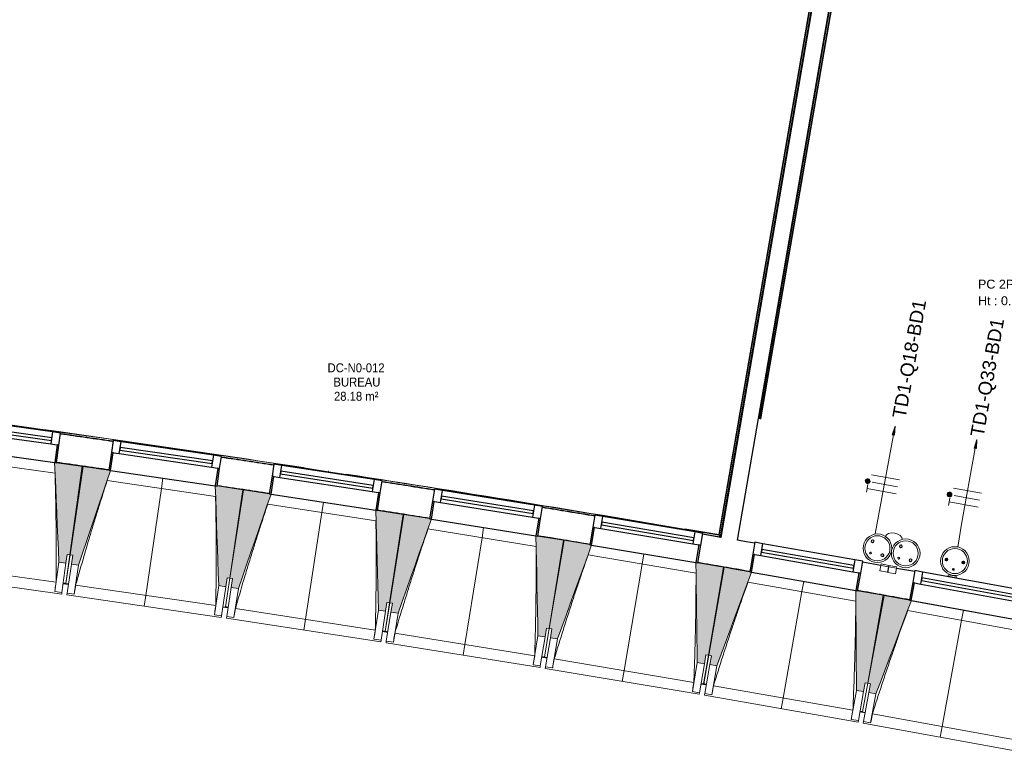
# Model space of a CAD drawing. Header units: millimetres. Extents: x -2845 to 74565, y -36590 to 13748.
# Tile 33 of 90: x 49202 to 54691, y -32059 to -27978. Entities that reach past the tile are written whole.
import ezdxf

# ---------------------------------------------------------------- set-up
doc = ezdxf.new("R2010")
doc.units = ezdxf.units.MM
for name, color, linetype, lineweight in [('A-DETL-GENF', 7, 'Continuous', 18), ('A-FLOR', 7, 'Continuous', 25), ('A-FLOR-HRAL', 7, 'Continuous', 18), ('A-GENM', 7, 'Continuous', 18), ('A-GLAZ', 7, 'Continuous', 25), ('A-WALL', 7, 'Continuous', 25), ('CABLE', 7, 'Continuous', 30), ('CABLES', 7, 'Continuous', 18), ('ESPACE', 7, 'Continuous', 30), ('G-ANNO-TEXT', 7, 'Continuous', 30), ('I-WALL', 7, 'Continuous', 25), ('INSTAL ELECTRIQUE', 7, 'Continuous', 18), ('S-BEAM', 7, 'Continuous', 18)]:
    doc.layers.add(name, color=color, linetype=linetype, lineweight=lineweight)
doc.styles.add('@Arial Unicode MS_1', font='ARIALUNI.TTF', dxfattribs={"height": 50})
doc.styles.add('Arial_2', font='arial.ttf', dxfattribs={"height": 75})
doc.styles.add('Arial_4', font='arial.ttf', dxfattribs={"width": 0.9, "height": 50})

# ---------------------------------------------------------------- blocks, each defined once
blk = doc.blocks.new('20_MUR PREFA_01 - MODULE_01 B-3165811-2021_015_1111_DCE_1_50_N0 FINI_CFO_PCN')
at = {"layer": 'A-GENM'}
for p, q in [((0, 722.1), (0, 661.4)), ((0, 661.4), (0, 58.5)), ((0, 0.7), (0, 58.5))]:
    blk.add_line(p, q, dxfattribs=at)
blk = doc.blocks.new('B02_DC_STR_rvt-1-2021_015_1111_DCE_1_50_N0 FINI_CFO_PCN')
at = {"layer": 'S-BEAM', "lineweight": 5, "true_color": 0x787878}
for points in [[(-3709.7, -31010.6), (-3702.8, -30961.1), (-3687.9, -30963.2), (-3619.1, -30469.1), (-3762.7, -30449.1), (-3762.8, -30449.8), (-3772.6, -30448.4), (-3749.3, -31005.1), (-3712.6, -31010.2)], [(-3639.6, -31020.7), (-3461.3, -30492.8), (-3471.1, -30491.4), (-3471.1, -30490.7), (-3614.4, -30469.7), (-3686.8, -30963.2), (-3671.9, -30965.4), (-3679.2, -31014.9), (-3671.9, -31015.9)], [(-2818.4, -31141), (-2811.1, -31091.6), (-2796.3, -31093.7), (-2723.9, -30600.2), (-2867.3, -30579.2), (-2867.4, -30579.9), (-2877.3, -30578.4), (-2857.9, -31135.2), (-2831, -31139.2)], [(-2748.3, -31151.6), (-2566.2, -30625.1), (-2576.1, -30623.6), (-2576.1, -30622.9), (-2719.2, -30600.9), (-2795.1, -31093.8), (-2780.3, -31096.1), (-2787.9, -31145.5), (-2780.3, -31146.7)], [(-1928, -31277.9), (-1920.4, -31228.5), (-1905.6, -31230.7), (-1829.7, -30737.7), (-1972.9, -30715.7), (-1973.3, -30716.3), (-1982.9, -30714.9), (-1967.5, -31271.8), (-1949.3, -31274.6)], [(-1858, -31288.9), (-1672.2, -30763.7), (-1682, -30762.1), (-1682, -30761.4), (-1825, -30738.4), (-1904.4, -31230.8), (-1889.6, -31233.2), (-1897.5, -31282.6), (-1889.6, -31283.9)], [(-1038.6, -31421.1), (-1030.7, -31371.7), (-1015.9, -31374.1), (-936.4, -30881.7), (-1079.5, -30858.6), (-1079.6, -30859.3), (-1089.4, -30857.7), (-1078.1, -31414.7), (-1067.6, -31416.4)], [(-968.8, -31432.7), (-779.1, -30908.8), (-789, -30907.1), (-789, -30906.4), (-931.7, -30882.4), (-1014.7, -31374.2), (-999.9, -31376.7), (-1008.2, -31426), (-969.6, -31432.5)], [(-150.3, -31570.7), (-142, -31521.4), (-127.2, -31523.9), (-44.3, -31032), (-187.1, -31007.9), (-187.3, -31008.6), (-197.1, -31007), (-189.8, -31564.1), (-162.6, -31568.6)], [(-80.5, -31582.8), (112.9, -31060.3), (103, -31058.6), (103, -31057.9), (-39.5, -31032.8), (-126, -31524), (-111.3, -31526.6), (-119.9, -31575.8), (-87.9, -31581.5)], [(736.9, -31726.7), (745.6, -31677.4), (760.3, -31680), (846.8, -31188.8), (704.1, -31163.7), (704, -31164.4), (694.2, -31162.6), (697.5, -31719.8)], [(806.6, -31739.3), (1003.7, -31218.2), (993.9, -31216.4), (993.9, -31215.7), (851.5, -31189.6), (761.5, -31680.2), (776.3, -31682.9), (767.2, -31732), (793.8, -31736.9)]]:
    blk.add_hatch(color=8, dxfattribs=at).paths.add_polyline_path(points)
at = {"layer": 'A-FLOR'}
for p, q in [((-3695.6, -31126.8), (-3725.3, -31122.6)), ((-3725.3, -31122.6), (-3695.6, -31126.8)), ((-3710.3, -31123.7), (-3725.1, -31121.6)), ((-2834.8, -31252.9), (-2805.1, -31257.4)), ((-2804.9, -31256.3), (-2819.7, -31254)), ((-1945.2, -31389.6), (-1915.6, -31394.3)), ((-1930.2, -31390.9), (-1945, -31388.7)), ((-1915.6, -31394.3), (-1930.4, -31392)), ((-1027, -31537.6), (-1056.6, -31532.8)), ((-1056.6, -31532.8), (-1027, -31537.6)), ((-139.6, -31687.3), (-169.1, -31682.2)), ((-169.1, -31682.2), (-139.6, -31687.3)), ((-139.4, -31686.2), (-154.1, -31683.6)), ((717.3, -31838.1), (746.8, -31843.4)), ((732.2, -31839.7), (717.5, -31837.1))]:
    blk.add_line(p, q, dxfattribs=at)
at = {"layer": 'S-BEAM'}
for p, q in [((-4357.2, -30367), (-3772.7, -30448.4)), ((-3770.6, -30507.1), (-4375.2, -30422.9)), ((-3619.1, -30469.1), (-3762.7, -30449.1)), ((-3687.9, -30963.2), (-3619.1, -30469.1)), ((-3614.4, -30469.7), (-3686.8, -30963.2)), ((-3471, -30490.7), (-3614.4, -30469.7)), ((-3461.2, -30492.8), (-2877.3, -30578.4)), ((-2875.6, -30637.1), (-3479.7, -30548.6)), ((-2723.9, -30600.2), (-2867.4, -30579.2)), ((-2796.3, -31093.7), (-2723.9, -30600.2)), ((-2719.2, -30600.8), (-2795.1, -31093.8)), ((-2576, -30622.9), (-2719.2, -30600.8)), ((-2566.2, -30625.1), (-1982.9, -30714.9)), ((-1981.6, -30773.5), (-2585, -30680.7)), ((-1829.7, -30737.7), (-1973, -30715.7)), ((-1905.6, -31230.7), (-1829.7, -30737.7)), ((-1825, -30738.4), (-1904.4, -31230.8)), ((-1681.9, -30761.5), (-1825, -30738.4)), ((-1672.1, -30763.7), (-1089.5, -30857.7)), ((-1088.7, -30916.4), (-1691.4, -30819.2)), ((-936.4, -30881.7), (-1079.6, -30858.6)), ((-1015.9, -31374.1), (-936.4, -30881.7)), ((-931.7, -30882.4), (-1014.7, -31374.2)), ((-788.8, -30906.5), (-931.7, -30882.4)), ((-3709.7, -31010.6), (-3702.8, -30961.1)), ((-3702.8, -30961.1), (-3687.9, -30963.2)), ((-779.1, -30908.8), (-197.1, -31007)), ((-4547.1, -31007.7), (-3765.1, -31116.6)), ((-3749.3, -31005.1), (-3772, -31167.7)), ((-3749.3, -31005.1), (-3709.7, -31010.6)), ((-3709.7, -31010.6), (-3732.3, -31173.2)), ((-3710.3, -31123.6), (-3686.8, -30963.2)), ((-3687.9, -30963.2), (-3710.3, -31123.7)), ((-3703, -31177.3), (-3679.2, -31014.9)), ((-3686.8, -30963.2), (-3671.9, -30965.4)), ((-3671.9, -30965.4), (-3679.2, -31014.9)), ((-3679.2, -31014.9), (-3639.6, -31020.7)), ((-196.7, -31065.6), (-798.7, -30964.1)), ((-44.3, -31032), (-187.2, -31007.9)), ((-4595.3, -31062.2), (-3733.6, -31182.2)), ((-3663.4, -31183.1), (-3639.6, -31020.7)), ((-127.2, -31523.9), (-44.3, -31032)), ((-39.5, -31032.8), (-126, -31524)), ((103.2, -31057.9), (-39.5, -31032.8)), ((112.9, -31060.3), (694.1, -31162.6)), ((-3725.4, -31123.7), (-3710.6, -31125.8)), ((-3710.4, -31124.7), (-3710.6, -31125.8)), ((-3710.6, -31125.7), (-3695.7, -31127.9)), ((-2796.3, -31093.7), (-2819.8, -31254.1)), ((-2819.7, -31254), (-2795.1, -31093.8)), ((-2818.4, -31141), (-2811.1, -31091.6)), ((-2811.1, -31091.6), (-2796.3, -31093.7)), ((-2795.1, -31093.8), (-2780.3, -31096.1)), ((-2780.3, -31096.1), (-2787.9, -31145.5)), ((694.1, -31221.3), (92.9, -31115.5)), ((-3772, -31167.7), (-3772, -31167.5)), ((-3732.3, -31173.2), (-3772, -31167.7)), ((-3732.3, -31173.2), (-3733.6, -31182.2)), ((-3704.3, -31186.3), (-3703, -31177.3)), ((-3663.4, -31183.1), (-3703, -31177.3)), ((-3655.7, -31132.1), (-2874.5, -31246.6)), ((-2857.9, -31135.2), (-2881.7, -31297.7)), ((-2857.9, -31135.2), (-2818.4, -31141)), ((-2818.4, -31141), (-2842.2, -31303.5)), ((-2812.8, -31307.8), (-2787.9, -31145.5)), ((-2787.9, -31145.5), (-2748.3, -31151.6)), ((-2773.3, -31313.9), (-2748.3, -31151.6)), ((846.8, -31188.8), (704, -31163.7)), ((-3704.3, -31186.3), (-2843.5, -31312.5)), ((-3663.3, -31182.9), (-3663.4, -31183.1)), ((-1905.6, -31230.7), (-1930.2, -31390.9)), ((-1930.2, -31390.8), (-1904.4, -31230.8)), ((-1928, -31277.9), (-1920.4, -31228.5)), ((-1920.4, -31228.5), (-1905.6, -31230.7)), ((-1904.4, -31230.8), (-1889.6, -31233.2)), ((-1889.6, -31233.2), (-1897.5, -31282.6)), ((760.3, -31680), (846.8, -31188.8)), ((851.5, -31189.6), (761.5, -31680.2)), ((994, -31215.7), (851.5, -31189.6)), ((1003.8, -31218.2), (1584.3, -31324.7)), ((-2834.9, -31254), (-2820.1, -31256.2)), ((-2820.1, -31256.1), (-2819.9, -31255.2)), ((-2819.9, -31255.2), (-2820.1, -31256.2)), ((-2820.1, -31256.1), (-2805.2, -31258.4)), ((-2765.2, -31263), (-1984.9, -31383.1)), ((-1967.5, -31271.8), (-1992.5, -31434.1)), ((-1967.5, -31271.8), (-1928, -31277.9)), ((-1928, -31277.9), (-1953, -31440.2)), ((-1923.7, -31444.7), (-1897.5, -31282.6)), ((-1897.5, -31282.6), (-1858, -31288.9)), ((-1884.2, -31451), (-1858, -31288.9)), ((1583.8, -31383.4), (983.4, -31273.2)), ((-2881.7, -31297.7), (-2881.7, -31297.5)), ((-2842.2, -31303.5), (-2881.7, -31297.7)), ((-2842.2, -31303.5), (-2843.5, -31312.5)), ((-2814.2, -31316.8), (-2812.8, -31307.8)), ((-2814.2, -31316.8), (-1954.3, -31449.1)), ((-2773.3, -31313.9), (-2812.8, -31307.8)), ((-2773.2, -31313.7), (-2773.3, -31313.9)), ((-1945.4, -31390.7), (-1930.5, -31393)), ((-1930.4, -31392), (-1930.5, -31393)), ((-1930.5, -31392.9), (-1915.7, -31395.3)), ((-1875.7, -31400.2), (-1096.3, -31525.9)), ((-1015.9, -31374.1), (-1041.7, -31534.2)), ((-1041.6, -31534.1), (-1014.7, -31374.2)), ((-1038.6, -31421.1), (-1030.7, -31371.7)), ((-1030.7, -31371.7), (-1015.9, -31374.1)), ((-1014.7, -31374.2), (-999.9, -31376.7)), ((-999.9, -31376.7), (-1008.2, -31426)), ((-1992.5, -31434.1), (-1992.5, -31433.8)), ((-1953, -31440.2), (-1992.5, -31434.1)), ((-1953, -31440.2), (-1954.3, -31449.1)), ((-1925.1, -31453.6), (-1923.7, -31444.7)), ((-1925.1, -31453.6), (-1066.2, -31592.1)), ((-1884.2, -31451), (-1923.7, -31444.7)), ((-1884.1, -31450.8), (-1884.2, -31451)), ((-1078.1, -31414.7), (-1104.3, -31576.8)), ((-1078.1, -31414.7), (-1038.6, -31421.1)), ((-1038.6, -31421.1), (-1064.8, -31583.2)), ((-1035.5, -31587.9), (-1008.2, -31426)), ((-1008.2, -31426), (-968.8, -31432.7)), ((-996.1, -31594.6), (-968.8, -31432.7)), ((-1056.8, -31533.8), (-1042, -31536.2)), ((-1041.9, -31535.6), (-1042, -31536.2)), ((-1042, -31536.1), (-1027.2, -31538.6)), ((-987.3, -31543.8), (-208.7, -31675.1)), ((-189.8, -31564.1), (-217.1, -31726)), ((-189.8, -31564.1), (-150.3, -31570.7)), ((-127.2, -31523.9), (-154.2, -31683.7)), ((-154.1, -31683.6), (-126, -31524)), ((-150.3, -31570.7), (-142, -31521.4)), ((-142, -31521.4), (-127.2, -31523.9)), ((-126, -31524), (-111.3, -31526.6)), ((-111.3, -31526.6), (-119.9, -31575.8)), ((-1104.3, -31576.8), (-1104.3, -31576.6)), ((-1064.8, -31583.2), (-1104.3, -31576.8)), ((-1064.8, -31583.2), (-1066.2, -31592.1)), ((-1037, -31596.9), (-1035.5, -31587.9)), ((-1037, -31596.9), (-179.1, -31741.5)), ((-996.1, -31594.6), (-1035.5, -31587.9)), ((-996, -31594.3), (-996.1, -31594.6)), ((-150.3, -31570.7), (-177.6, -31732.6)), ((-148.4, -31737.6), (-119.9, -31575.8)), ((-119.9, -31575.8), (-80.5, -31582.8)), ((-109, -31744.5), (-80.5, -31582.8)), ((-217.1, -31726), (-217.1, -31725.7)), ((-177.6, -31732.6), (-217.1, -31726)), ((-169.3, -31683.3), (-154.5, -31685.8)), ((-154.5, -31685.7), (-154.4, -31684.8)), ((-154.4, -31684.8), (-154.5, -31685.8)), ((-154.5, -31685.7), (-139.7, -31688.3)), ((-99.8, -31693.7), (677.7, -31830.6)), ((697.5, -31719.8), (669, -31881.5)), ((697.5, -31719.8), (736.9, -31726.7)), ((736.9, -31726.7), (708.4, -31888.4)), ((760.3, -31680), (732.2, -31839.7)), ((732.3, -31839.6), (761.5, -31680.2)), ((736.9, -31726.7), (745.6, -31677.4)), ((745.6, -31677.4), (760.3, -31680)), ((761.5, -31680.2), (776.3, -31682.9)), ((776.3, -31682.9), (767.2, -31732)), ((-177.6, -31732.6), (-179.1, -31741.5)), ((-150, -31746.5), (-148.4, -31737.6)), ((-150, -31746.5), (706.8, -31897.3)), ((-109, -31744.5), (-148.4, -31737.6)), ((-108.9, -31744.2), (-109, -31744.5)), ((737.6, -31893.6), (767.2, -31732)), ((767.2, -31732), (806.6, -31739.3)), ((777, -31900.8), (806.6, -31739.3)), ((717.1, -31839.2), (731.9, -31841.8)), ((732, -31840.8), (731.9, -31841.8)), ((669, -31881.5), (669, -31881.2)), ((708.4, -31888.4), (669, -31881.5)), ((708.4, -31888.4), (706.8, -31897.3)), ((731.9, -31841.7), (746.6, -31844.4)), ((736, -31902.5), (737.6, -31893.6)), ((777, -31900.8), (737.6, -31893.6)), ((786.5, -31850.1), (1563.1, -31992.6)), ((736, -31902.5), (1591.7, -32059.5)), ((777, -31900.5), (777, -31900.8))]:
    blk.add_line(p, q, dxfattribs=at)
at = {"layer": 'S-BEAM', "flags": 128}
for points in [[(-3772.7, -30447.8), (-3769.7, -30517.4), (-3766.8, -30587.1), (-3763.9, -30656.8), (-3761, -30726.4), (-3758.1, -30796.1), (-3755.1, -30865.8), (-3752.2, -30935.4), (-3749.3, -31005.1)], [(-3639.6, -31020.7), (-3617.3, -30954.6), (-3595, -30888.5), (-3572.6, -30822.5), (-3550.3, -30756.4), (-3528, -30690.4), (-3505.7, -30624.3), (-3483.4, -30558.2), (-3461.1, -30492.2)], [(-2877.3, -30577.7), (-2874.9, -30647.4), (-2872.5, -30717.1), (-2870, -30786.8), (-2867.6, -30856.5), (-2865.2, -30926.2), (-2862.8, -30995.9), (-2860.4, -31065.6), (-2857.9, -31135.2)], [(-2748.3, -31151.6), (-2725.5, -31085.7), (-2702.7, -31019.8), (-2680, -30953.9), (-2657.2, -30888), (-2634.4, -30822.1), (-2611.6, -30756.2), (-2588.8, -30690.3), (-2566, -30624.4)], [(-1982.9, -30714.2), (-1981, -30783.9), (-1979, -30853.6), (-1977.1, -30923.3), (-1975.2, -30993), (-1973.3, -31062.7), (-1971.4, -31132.4), (-1969.4, -31202.1), (-1967.5, -31271.8)], [(-1858, -31288.9), (-1834.8, -31223.2), (-1811.5, -31157.5), (-1788.3, -31091.7), (-1765, -31026), (-1741.7, -30960.3), (-1718.5, -30894.5), (-1695.2, -30828.8), (-1671.9, -30763.1)], [(-1089.5, -30857), (-1088, -30926.7), (-1086.6, -30996.4), (-1085.2, -31066.2), (-1083.8, -31135.9), (-1082.4, -31205.6), (-1081, -31275.3), (-1079.5, -31345), (-1078.1, -31414.7)], [(-968.8, -31432.7), (-945, -31367.1), (-921.3, -31301.5), (-897.6, -31236), (-873.8, -31170.4), (-850.1, -31104.8), (-826.4, -31039.3), (-802.6, -30973.7), (-778.9, -30908.1)], [(-197.1, -31006.3), (-196.2, -31076), (-195.3, -31145.7), (-194.3, -31215.4), (-193.4, -31285.2), (-192.5, -31354.9), (-191.6, -31424.6), (-190.7, -31494.3), (-189.8, -31564.1)], [(-80.5, -31582.8), (-56.3, -31517.4), (-32.1, -31452), (-7.9, -31386.6), (16.3, -31321.2), (40.5, -31255.8), (64.7, -31190.4), (88.9, -31125), (113.1, -31059.6)], [(-3772, -31167.5), (-3770.6, -31157.3), (-3769.2, -31147.1), (-3767.8, -31137), (-3766.4, -31126.8), (-3765.1, -31116.6)], [(-3655.7, -31132.1), (-3657.2, -31142.3), (-3658.7, -31152.4), (-3660.3, -31162.6), (-3661.8, -31172.7), (-3663.3, -31182.9)], [(694.2, -31161.9), (694.6, -31231.7), (695, -31301.4), (695.4, -31371.1), (695.8, -31440.8), (696.2, -31510.6), (696.7, -31580.3), (697.1, -31650), (697.5, -31719.8)], [(806.6, -31739.3), (831.3, -31674), (855.9, -31608.8), (880.6, -31543.6), (905.3, -31478.4), (930, -31413.2), (954.6, -31348), (979.3, -31282.7), (1004, -31217.5)], [(-2881.7, -31297.5), (-2880.3, -31287.3), (-2878.8, -31277.1), (-2877.4, -31267), (-2876, -31256.8), (-2874.5, -31246.6)], [(-2765.2, -31263), (-2766.8, -31273.1), (-2768.4, -31283.2), (-2770, -31293.4), (-2771.6, -31303.5), (-2773.2, -31313.7)], [(-1992.5, -31433.8), (-1991, -31423.7), (-1989.5, -31413.5), (-1987.9, -31403.4), (-1986.4, -31393.2), (-1984.9, -31383.1)], [(-1875.7, -31400.2), (-1877.4, -31410.3), (-1879.1, -31420.4), (-1880.8, -31430.5), (-1882.4, -31440.7), (-1884.1, -31450.8)], [(-1104.3, -31576.6), (-1102.7, -31566.4), (-1101.1, -31556.3), (-1099.5, -31546.2), (-1097.9, -31536), (-1096.3, -31525.9)], [(-987.3, -31543.8), (-989, -31553.9), (-990.8, -31564), (-992.5, -31574.1), (-994.2, -31584.2), (-996, -31594.3)], [(-217.1, -31725.7), (-215.4, -31715.6), (-213.7, -31705.5), (-212.1, -31695.3), (-210.4, -31685.2), (-208.7, -31675.1)], [(-99.8, -31693.7), (-101.7, -31703.8), (-103.5, -31713.9), (-105.3, -31724), (-107.1, -31734.1), (-108.9, -31744.2)], [(669, -31881.2), (670.8, -31871.1), (672.5, -31861), (674.3, -31850.9), (676, -31840.8), (677.7, -31830.6)], [(786.5, -31850.1), (784.6, -31860.2), (782.7, -31870.3), (780.8, -31880.3), (778.9, -31890.4), (777, -31900.5)]]:
    blk.add_lwpolyline(points, dxfattribs=at)
at = {"layer": 'S-BEAM'}
for points, knots in [([(-3765.1, -31116.6), (-3764.6, -31070.7), (-3764.2, -31001.7), (-3764.2, -30909.8), (-3764.6, -30835.1), (-3765.3, -30754.6), (-3766.7, -30668.3), (-3768.4, -30585.8), (-3769.9, -30532), (-3770.7, -30507.1)], [0, 0, 0, 0, 0.2222222, 0.3333333, 0.4444444, 0.5833333, 0.7222222, 0.8611111, 0.9816328, 0.9816328, 0.9816328, 0.9816328]), ([(-3479.6, -30548.6), (-3492.6, -30588.7), (-3512.5, -30650.9), (-3538.8, -30735.2), (-3560.7, -30806.7), (-3583.9, -30883.8), (-3616.4, -30994), (-3640.1, -31076.8), (-3655.7, -31132.1)], [0.0183454, 0.0183454, 0.0183454, 0.0183454, 0.2222222, 0.3333333, 0.4444444, 0.5833333, 0.7222222, 1, 1, 1, 1]), ([(-2874.5, -31246.6), (-2873.7, -31200.7), (-2872.8, -31131.8), (-2872.2, -31039.9), (-2872, -30965.1), (-2872.2, -30884.6), (-2872.9, -30798.4), (-2874, -30715.8), (-2875.2, -30662), (-2875.7, -30637.1)], [0, 0, 0, 0, 0.2222222, 0.3333333, 0.4444444, 0.5833333, 0.7222222, 0.8611111, 0.9816328, 0.9816328, 0.9816328, 0.9816328]), ([(-2584.9, -30680.7), (-2598.3, -30720.7), (-2618.6, -30782.8), (-2645.5, -30866.9), (-2667.9, -30938.2), (-2691.7, -31015.1), (-2725, -31125.1), (-2749.3, -31207.8), (-2765.2, -31263)], [0.0183454, 0.0183454, 0.0183454, 0.0183454, 0.2222222, 0.3333333, 0.4444444, 0.5833333, 0.7222222, 1, 1, 1, 1]), ([(-1984.9, -31383.1), (-1983.8, -31337.1), (-1982.4, -31268.2), (-1981.1, -31176.3), (-1980.3, -31101.6), (-1979.9, -31021.1), (-1980, -30934.8), (-1980.6, -30852.2), (-1981.3, -30798.5), (-1981.8, -30773.5)], [0, 0, 0, 0, 0.2222222, 0.3333333, 0.4444444, 0.5833333, 0.7222222, 0.8611111, 0.9816328, 0.9816328, 0.9816328, 0.9816328]), ([(-1691.2, -30819.2), (-1704.9, -30859.2), (-1725.7, -30921), (-1753.2, -31005), (-1776.1, -31076.1), (-1800.4, -31152.8), (-1834.5, -31262.6), (-1859.4, -31345.1), (-1875.7, -31400.2)], [0.0183454, 0.0183454, 0.0183454, 0.0183454, 0.2222222, 0.3333333, 0.4444444, 0.5833333, 0.7222222, 1, 1, 1, 1]), ([(-1096.3, -31525.9), (-1094.9, -31479.9), (-1093, -31411), (-1091, -31319.2), (-1089.7, -31244.4), (-1088.7, -31163.9), (-1088.2, -31077.7), (-1088.2, -30995.1), (-1088.5, -30941.3), (-1088.8, -30916.4)], [0, 0, 0, 0, 0.2222222, 0.3333333, 0.4444444, 0.5833333, 0.7222222, 0.8611111, 0.9816328, 0.9816328, 0.9816328, 0.9816328]), ([(-798.6, -30964.1), (-812.5, -31004), (-833.8, -31065.7), (-861.9, -31149.5), (-885.3, -31220.4), (-910.1, -31297), (-945, -31406.5), (-970.5, -31488.8), (-987.3, -31543.8)], [0.0183454, 0.0183454, 0.0183454, 0.0183454, 0.2222222, 0.3333333, 0.4444444, 0.5833333, 0.7222222, 1, 1, 1, 1]), ([(-208.7, -31675.1), (-207, -31629.1), (-204.6, -31560.3), (-202, -31468.4), (-200.1, -31393.7), (-198.6, -31313.2), (-197.4, -31226.9), (-196.8, -31144.4), (-196.8, -31090.6), (-196.8, -31065.6)], [0, 0, 0, 0, 0.2222222, 0.3333333, 0.4444444, 0.5833333, 0.7222222, 0.8611111, 0.9816328, 0.9816328, 0.9816328, 0.9816328]), ([(93, -31115.5), (78.8, -31155.2), (57.1, -31216.8), (28.4, -31300.3), (4.4, -31371.1), (-20.9, -31447.5), (-56.6, -31556.8), (-82.7, -31638.9), (-99.8, -31693.7)], [0.0183454, 0.0183454, 0.0183454, 0.0183454, 0.2222222, 0.3333333, 0.4444444, 0.5833333, 0.7222222, 1, 1, 1, 1]), ([(680.7, -31761.8), (681.7, -31738.8), (683.5, -31692.9), (686, -31624), (688.3, -31549.3), (690.5, -31468.8), (692.3, -31382.6), (693.4, -31300), (693.9, -31246.3), (694, -31221.3)], [0.1111111, 0.1111111, 0.1111111, 0.1111111, 0.2222222, 0.3333333, 0.4444444, 0.5833333, 0.7222222, 0.8611111, 0.9816328, 0.9816328, 0.9816328, 0.9816328]), ([(983.5, -31273.2), (969, -31312.9), (946.9, -31374.3), (917.5, -31457.6), (893.1, -31528.2), (867.1, -31604.4), (830.7, -31713.5), (804, -31795.4), (786.5, -31850.1)], [0.0183454, 0.0183454, 0.0183454, 0.0183454, 0.2222222, 0.3333333, 0.4444444, 0.5833333, 0.7222222, 1, 1, 1, 1])]:
    blk.add_open_spline(points, degree=3, knots=knots, dxfattribs=at)
blk.add_open_spline([(677.7, -31830.6), (678.8, -31807.8), (679.8, -31785), (680.7, -31762.2)], degree=3, dxfattribs=at)
at = {"layer": 'S-BEAM', "color": 5, "lineweight": 25, "true_color": 0x0000ff}
for p, rotation in [((-3169.2, -30535), 171.6612207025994), ((-2274.4, -30669.3), 171.2495861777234), ((-1380.7, -30810), 170.8379516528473), ((-488, -30957.2), 170.4263171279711), ((403.6, -31110.8), 170.0146826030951), ((1294.1, -31270.8), 169.603048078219)]:
    blk.add_blockref('20_MUR PREFA_01 - MODULE_01 B-3165811-2021_015_1111_DCE_1_50_N0 FINI_CFO_PCN', p, dxfattribs=dict(at, rotation=rotation))
blk = doc.blocks.new('XXX_VIDE FENETRE - 590-389517-2021_015_1111_DCE_1_50_N0 FINI_CFO_PCN')
at = {"layer": 'A-GLAZ'}
for p, q in [((-305.1, 0), (-305.1, -100)), ((-295.1, 0), (-305.1, 0)), ((295.1, 0), (-295.1, 0)), ((-295.1, -100), (-295.1, 0)), ((305.1, 0), (295.1, 0)), ((295.1, 0), (295.1, -100)), ((305.1, -100), (305.1, 0)), ((-305.1, -100), (-295.1, -100)), ((-260.1, -100), (-305.1, -100)), ((-305.1, -100), (-305.1, -167.5)), ((-260.1, -167.5), (-260.1, -100)), ((260.1, -100), (-260.1, -100)), ((260.1, -100), (260.1, -167.5)), ((305.1, -100), (260.1, -100)), ((295.1, -100), (305.1, -100)), ((305.1, -167.5), (305.1, -100)), ((-305.1, -167.5), (-260.1, -167.5)), ((-260.1, -167.5), (260.1, -167.5)), ((260.1, -167.5), (305.1, -167.5))]:
    blk.add_line(p, q, dxfattribs=at)
at = {"layer": 'A-GLAZ', "color": 173, "true_color": 0x5c63b1}
for p, q in [((260.1, -120), (-260.1, -120)), ((-260.1, -120), (-260.1, -135)), ((-260.1, -135), (260.1, -135)), ((260.1, -135), (260.1, -120))]:
    blk.add_line(p, q, dxfattribs=at)
blk = doc.blocks.new('Garde-corps - Garde-corps-509925-2021_015_1111_DCE_1_50_N0 FINI_CFO_PCN')
at = {"layer": 'A-FLOR-HRAL'}
for p, q in [((783.6, -25895.3), (-70.1, -30850.8)), ((785.3, -25895.5), (-68.8, -30852.7)), ((787, -25895.8), (-67.3, -30854.7)), ((794, -25897.1), (-61.5, -30862.9)), ((-3634.9, -30302.4), (-3696.7, -30292.9)), ((-3447.7, -30331.3), (-3465.9, -30328.7)), ((-2243.2, -30497), (-2245.5, -30496.6)), ((-1030.9, -30703.2), (-1053.8, -30699.5)), ((-800.1, -30738.5), (-840, -30732.3)), ((-70.1, -30850.8), (-345.8, -30808.3)), ((-70.1, -30850.8), (-259.8, -30818.3)), ((-61.5, -30862.9), (-160.1, -30847.7)), ((-61.5, -30862.9), (-159.8, -30846))]:
    blk.add_line(p, q, dxfattribs=at)
at = {"layer": 'A-FLOR-HRAL', "flags": 128}
blk.add_lwpolyline([(-67.3, -30854.7), (-64.4, -30858.8), (-61.5, -30862.9)], dxfattribs=at)
at = {"layer": 'A-FLOR-HRAL'}
for radius, start, end in [(125935, 80.251097, 82.25963), (125936.7, 81.319476, 82.258838), (125927.8, 81.807452, 81.942011), (125927.8, 81.395259, 81.529818), (125936.7, 80.251889, 81.210417), (125927.8, 80.983066, 81.117624), (125927.8, 80.570873, 80.705431)]:
    blk.add_arc((-21392, -154971), radius, start, end, dxfattribs=at)
for points, knots in [([(-70.1, -30850.8), (-70.1, -30850.8), (-70.1, -30850.8), (-70, -30850.9), (-69.9, -30851), (-69.8, -30851.1), (-69.7, -30851.3), (-69.6, -30851.5), (-69.4, -30851.7), (-69.3, -30851.9), (-69.1, -30852.2), (-68.9, -30852.4), (-68.8, -30852.6), (-68.8, -30852.7)], [0.075, 0.075, 0.075, 0.075, 0.15, 0.2125, 0.275, 0.35, 0.425, 0.5, 0.6, 0.7, 0.775, 0.85, 1, 1, 1, 1]), ([(-61.5, -30862.9), (-61.5, -30862.9), (-61.5, -30862.9), (-61.5, -30863), (-61.4, -30863), (-61.4, -30863.1), (-61.3, -30863.2), (-61.3, -30863.3), (-61.2, -30863.4), (-61.1, -30863.5), (-61, -30863.6), (-60.9, -30863.7), (-60.9, -30863.8), (-60.8, -30864), (-60.7, -30864.1), (-60.6, -30864.3), (-60.4, -30864.4), (-60.3, -30864.6), (-60.2, -30864.8), (-59.9, -30865.1), (-59.5, -30865.7), (-59.2, -30866.1), (-59.1, -30866.4)], [0, 0, 0, 0, 0.071429, 0.107143, 0.142857, 0.178571, 0.214286, 0.25, 0.285714, 0.321429, 0.357143, 0.392857, 0.428571, 0.464286, 0.5, 0.535714, 0.571429, 0.607143, 0.642857, 0.714286, 0.857143, 1, 1, 1, 1])]:
    blk.add_open_spline(points, degree=3, knots=knots, dxfattribs=at)
blk = doc.blocks.new('Garde-corps - Garde-corps-513392-2021_015_1111_DCE_1_50_N0 FINI_CFO_PCN')
at = {"layer": 'A-FLOR-HRAL'}
for p, q in [((154.7, -30202.5), (886.9, -25952.8)), ((161.8, -30203.7), (893.9, -25954.2)), ((163.5, -30204), (895.6, -25954.5)), ((165.1, -30204.3), (897.2, -25954.8)), ((151.8, -30202), (154.7, -30202.5)), ((161.8, -30203.7), (154.7, -30202.5)), ((163.5, -30204), (161.8, -30203.7)), ((163.5, -30204), (165.1, -30204.3))]:
    blk.add_line(p, q, dxfattribs=at)
blk = doc.blocks.new('B02_ARC_rvt-1-2021_015_1111_DCE_1_50_N0 FINI_CFO_PCN')
at = {"layer": 'A-FLOR'}
for p, q in [((-3762.6, -30448), (-3549.4, -30478.3)), ((-3540.8, -30479.6), (-3470.9, -30489.6)), ((-2723.5, -30599.5), (-2719.1, -30600.2)), ((-2585.9, -30620.2), (-2575.8, -30621.8)), ((-1829.6, -30737), (-1824.9, -30737.7)), ((-1079.3, -30857.4), (-1061.4, -30860.4)), ((-44.3, -31031.3), (-39.2, -31032.1)), ((-4.1, -31038.2), (103.4, -31056.8)), ((847, -31188.1), (851.6, -31188.9))]:
    blk.add_line(p, q, dxfattribs=at)
blk.add_arc((-21392, -154971), 125764.8, 80.57106, 80.695165, dxfattribs=at)
at = {"layer": 'A-WALL'}
for p, q in [((815.2, -25792), (-59.1, -30866.4)), ((34.5, -30882.5), (883.9, -25952.3))]:
    blk.add_line(p, q, dxfattribs=at)
at = {"layer": 'I-WALL'}
for p, q in [((834.1, -31023.2), (732.1, -31005)), ((878.4, -31031.2), (876.4, -31030.8)), ((1023.1, -31057.3), (920.7, -31038.8))]:
    blk.add_line(p, q, dxfattribs=at)
at = {"layer": 'I-WALL', "flags": 128}
for points in [[(-59.1, -30866.4), (-109.7, -30857.7), (-160.3, -30849)], [(131.1, -30899.2), (82.8, -30890.8), (34.5, -30882.5)]]:
    blk.add_lwpolyline(points, dxfattribs=at)
at = {"layer": 'I-WALL'}
for radius, start, end in [(125924.8, 81.807456, 81.942008), (125764.8, 81.807642, 81.941842), (125924.8, 81.395263, 81.529815), (125764.8, 81.395448, 81.529648), (125924.8, 80.983069, 81.117621), (125764.8, 80.983254, 81.117453), (125924.8, 80.570876, 80.705428), (125764.8, 80.57106, 80.705259), (125764.8, 80.158866, 80.293065), (125764.8, 79.746672, 79.880871)]:
    blk.add_arc((-21392, -154971), radius, start, end, dxfattribs=at)
at = {"layer": 'A-FLOR-HRAL', "lineweight": 18}
for name in ['Garde-corps - Garde-corps-509925-2021_015_1111_DCE_1_50_N0 FINI_CFO_PCN', 'Garde-corps - Garde-corps-513392-2021_015_1111_DCE_1_50_N0 FINI_CFO_PCN']:
    blk.add_blockref(name, (0, 0), dxfattribs=at)
at = {"layer": 'A-GLAZ', "lineweight": 18}
for p, rotation in [((-4064.9, -30407.7), 172.072855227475), ((-3169.3, -30535.6), 171.6612207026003), ((-2274.5, -30670), 171.249586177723), ((-1380.8, -30810.7), 170.8379516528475), ((-488.1, -30957.9), 170.4263171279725), ((403.5, -31111.5), 170.0146826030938), ((1294, -31271.4), 169.6030480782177)]:
    blk.add_blockref('XXX_VIDE FENETRE - 590-389517-2021_015_1111_DCE_1_50_N0 FINI_CFO_PCN', p, dxfattribs=dict(at, rotation=rotation))
blk = doc.blocks.new('603_2POSTES_CLS_PUI_LEGRAND - PC 2P_T 230V X2-1662294-2021_015_1111_DCE_1_50_N0 FINI_CFO_PCN')
at = {"layer": 'A-DETL-GENF'}
h = blk.add_hatch(color=256, dxfattribs=at)
h.paths.add_polyline_path([(1000.1, -31001.8), (1002.1, -31001.4), (1005.4, -30999.1), (1006.5, -30997.3), (1007.2, -30993.4), (1005.8, -30989.5), (1002.7, -30986.9), (1000.8, -30986.3), (996.8, -30986.7), (993.4, -30989), (991.7, -30992.6), (992.1, -30996.7), (993, -30998.5), (996.1, -31001.1)])
h.paths.add_polyline_path([(932.8, -30986.8), (935.4, -30986.6), (938.2, -30984), (938.4, -30980.2), (937.8, -30979), (934.6, -30977), (932, -30977.2), (929.2, -30979.8), (929, -30983.6), (929.6, -30984.8)])
h.paths.add_polyline_path([(840.5, -30973.5), (844.6, -30973.2), (847.9, -30970.8), (849, -30969.1), (849.7, -30965.1), (848.3, -30961.3), (845.3, -30958.7), (843.3, -30958.1), (839.3, -30958.4), (837.5, -30959.4), (834.8, -30962.5), (834.1, -30966.5), (835.5, -30970.3), (838.6, -30972.9)])
h.paths.add_polyline_path([(775.3, -30958.6), (779.1, -30957.8), (780, -30956.9), (781.1, -30954.6), (780.9, -30952), (779.4, -30949.9), (775.8, -30948.7), (773.4, -30949.6), (771.3, -30952.8), (771.2, -30954.1), (773, -30957.5), (774.1, -30958.2)])
h.paths.add_polyline_path([(945.8, -30923.9), (949.6, -30922.5), (951.1, -30921.1), (952.9, -30917.5), (953, -30915.4), (951.6, -30911.6), (950.2, -30910.1), (946.5, -30908.4), (942.5, -30908.7), (939.2, -30911), (937.5, -30914.7), (937.4, -30916.7), (938.7, -30920.5), (941.8, -30923.2), (943.8, -30923.8)])
h.paths.add_polyline_path([(786.3, -30895.6), (790.3, -30895.2), (793.7, -30892.9), (795.4, -30889.2), (795.5, -30887.2), (794.1, -30883.4), (792.7, -30881.9), (789.1, -30880.1), (785, -30880.5), (783.2, -30881.4), (780.6, -30884.5), (779.9, -30888.5), (781.3, -30892.3), (784.3, -30894.9)])
for centre, radius in [((814.8, -30926.8), 80), ((814.8, -30926.8), 70), ((787.7, -30887.8), 7.82), ((972.3, -30955), 80), ((972.3, -30955), 70), ((776.2, -30953.7), 5), ((841.9, -30965.8), 7.82), ((945.2, -30916.1), 7.82), ((933.7, -30981.9), 5), ((999.4, -30994), 7.82)]:
    blk.add_circle(centre, radius, dxfattribs=at)
for centre, radius, start, end in [((787.7, -30887.8), 7.82, 169.8411, 349.8411), ((787.7, -30887.8), 7.82, 349.8411, 169.8411), ((776.2, -30953.7), 5, 169.8411, 349.8411), ((776.2, -30953.7), 5, 349.8411, 169.8411), ((841.9, -30965.8), 7.82, 349.8411, 169.8411), ((945.2, -30916.1), 7.82, 169.8411, 349.8411), ((945.2, -30916.1), 7.82, 349.8411, 169.8411), ((841.9, -30965.8), 7.82, 169.8411, 349.8411), ((933.7, -30981.9), 5, 169.8411, 349.8411), ((933.7, -30981.9), 5, 349.8411, 169.8411), ((999.4, -30994), 7.82, 169.8411, 349.8411), ((999.4, -30994), 7.82, 349.8411, 169.8411)]:
    blk.add_arc(centre, radius, start, end, dxfattribs=at)
at = {"layer": 'INSTAL ELECTRIQUE'}
blk.add_ellipse((906.4, -30869.3), major_axis=(-46, 8.2), ratio=0.582257, start_param=3.141593, end_param=6.283185, dxfattribs=at)
blk = doc.blocks.new('Legrand_Mosaic_link_prise_2P_T_FB_surface_2_mod_blanc_077145L - Legrand_Mosaic_link_prise_2P_T_FB_surface_2_mod_blanc_077145L-V36-2021_015_1111_DCE_1_50_N0 FINI_CFO_PCN')
at = {"layer": 'INSTAL ELECTRIQUE'}
for p, q in [((-23165.6, -17370.4), (-23134.1, -17369.9)), ((-23165, -17413.4), (-23165.6, -17370.4)), ((-23126.1, -17368.8), (-23134.1, -17368.9)), ((-23133.5, -17413.9), (-23134.1, -17368.9)), ((-23126.1, -17368.8), (-23125.5, -17413.8)), ((-23165, -17413.4), (-23133.5, -17412.9)), ((-23133.5, -17413.9), (-23125.5, -17413.8))]:
    blk.add_line(p, q, dxfattribs=at)
at = {"layer": 'INSTAL ELECTRIQUE', "flags": 128}
for points in [[(-23125.9, -17382.5), (-23125.8, -17382.5), (-23125.8, -17382.6), (-23125.8, -17382.7), (-23125.8, -17382.8), (-23125.8, -17382.9), (-23125.7, -17383), (-23125.7, -17383), (-23125.7, -17383.1), (-23125.7, -17383.2), (-23125.7, -17383.2)], [(-23125.7, -17383.2), (-23125.7, -17383.3), (-23125.7, -17383.4), (-23125.7, -17383.5), (-23125.7, -17383.6), (-23125.8, -17383.6), (-23125.8, -17383.7), (-23125.8, -17383.8), (-23125.8, -17383.9), (-23125.8, -17384)]]:
    blk.add_lwpolyline(points, dxfattribs=at)
blk = doc.blocks.new('603_1POSTE_CLS_PUI_LEGRAND - PC 2P_T 230V-V49-2021_015_1111_DCE_1_50_N0 FINI_CFO_PCN')
at = {"layer": 'A-DETL-GENF', "true_color": 0xe2e2e2}
for points in [[(-1.3, -39.7), (-4.3, -42), (-4.8, -43.2), (-4.3, -47), (-1.3, -49.3), (0, -49.5), (2.5, -48.8), (4.8, -45.8), (4.3, -42), (2.5, -40.2), (0, -39.5)], [(-49.5, -83.9), (-53, -86), (-55, -89.5), (-55, -93.5), (-54.3, -95.4), (-51.4, -98.3), (-47.5, -99.3), (-43.6, -98.3), (-42, -97), (-39.9, -93.5), (-39.7, -91.5), (-40.7, -87.6), (-43.6, -84.7), (-47.5, -83.7)], [(45.5, -83.9), (42, -86), (39.9, -89.5), (40.3, -94.5), (40.7, -95.4), (43.6, -98.3), (47.5, -99.3), (51.4, -98.3), (53, -97), (55, -93.5), (55.3, -91.5), (54.3, -87.6), (51.4, -84.7), (47.5, -83.7)]]:
    blk.add_hatch(color=254, dxfattribs=at).paths.add_polyline_path(points)
at = {"layer": 'A-DETL-GENF', "color": 253, "true_color": 0xaaaaaa}
for centre, radius in [((0, -91.5), 80), ((0, -91.5), 70), ((0, -44.5), 5), ((-47.5, -91.5), 7.82), ((47.5, -91.5), 7.82)]:
    blk.add_circle(centre, radius, dxfattribs=at)
for centre, radius, start, end in [((0, -44.5), 5, 360, 180), ((0, -44.5), 5, 180, 360), ((-47.5, -91.5), 7.82, 360, 180), ((-47.5, -91.5), 7.82, 180, 360), ((47.5, -91.5), 7.82, 360, 180), ((47.5, -91.5), 7.82, 180, 360)]:
    blk.add_arc(centre, radius, start, end, dxfattribs=at)
blk = doc.blocks.new('Legrand_Mosaic_prise_2P_T_FB_surface_2_mod_blanc_077111L - Legrand_Mosaic_prise_2P_T_FB_surface_2_mod_blanc_077111L-V50-2021_015_1111_DCE_1_50_N0 FINI_CFO_PCN')
at = {"layer": 'INSTAL ELECTRIQUE', "color": 253, "true_color": 0xaaaaaa}
for p, q in [((1209.9, -31075.3), (1208.5, -31083.1)), ((1252.8, -31091.1), (1208.5, -31083.1)), ((1209.1, -31085.6), (1209.5, -31083.3)), ((1209.9, -31075.3), (1254.2, -31083.2)), ((1251.4, -31093.3), (1251.8, -31090.9)), ((1252.8, -31091.1), (1254.2, -31083.2))]:
    blk.add_line(p, q, dxfattribs=at)
at = {"layer": 'INSTAL ELECTRIQUE', "color": 253, "true_color": 0xaaaaaa, "flags": 128}
for points in [[(1231.3, -31079), (1231.4, -31079), (1231.5, -31079), (1231.6, -31079), (1231.6, -31079), (1231.7, -31079), (1231.8, -31079), (1231.9, -31079), (1232, -31079), (1232.1, -31079), (1232.1, -31079)], [(1232.1, -31079), (1232.2, -31079), (1232.2, -31079.1), (1232.3, -31079.1), (1232.4, -31079.1), (1232.5, -31079.1), (1232.6, -31079.2), (1232.6, -31079.2), (1232.7, -31079.3), (1232.8, -31079.3)]]:
    blk.add_lwpolyline(points, dxfattribs=at)
blk = doc.blocks.new('Fil - COCHE DE FIL_PE_SYMBOLE-4085576-2021_015_1111_DCE_1_50_N0 FINI_CFO_PCN')
at = {"layer": 'CABLES', "lineweight": 9}
for p, q in [((-0.42, 1.8), (0.42, 1.8)), ((0, 1.8), (0, -1.48))]:
    blk.add_line(p, q, dxfattribs=at)
blk = doc.blocks.new('Fil - Coche de fil circulaire-323115-2021_015_1111_DCE_1_50_N0 FINI_CFO_PCN')
at = {"layer": 'CABLES', "lineweight": 9}
blk.add_hatch(color=256, dxfattribs=at).paths.add_polyline_path([(0.24, 2.02), (0.19, 2.08), (0.14, 2.12), (0.07, 2.15), (0.01, 2.16), (-0.06, 2.15), (-0.13, 2.12), (-0.18, 2.08), (-0.22, 2.02), (-0.25, 1.96), (-0.26, 1.89), (-0.25, 1.82), (-0.22, 1.76), (-0.18, 1.7), (-0.13, 1.66), (-0.06, 1.64), (0.01, 1.63), (0.07, 1.64), (0.14, 1.66), (0.19, 1.7), (0.24, 1.76), (0.26, 1.82), (0.27, 1.89), (0.26, 1.96)])
blk.add_line((0, 1.37), (0, -1.51), dxfattribs=at)
for start, end in [(360, 180), (180, 360)]:
    blk.add_arc((0.01, 1.89), 0.265, start, end, dxfattribs=at)
blk = doc.blocks.new('Fil - Coche de fil long-323512-2021_015_1111_DCE_1_50_N0 FINI_CFO_PCN')
at = {"layer": 'CABLES', "lineweight": 9}
blk.add_line((0, 1.61), (0, -1.57), dxfattribs=at)
blk = doc.blocks.new('B02_ELE_rvt-1-2021_015_1111_DCE_1_50_N0 FINI_CFO_PCN')
at = {"layer": 'CABLES'}
for points in [[(910.7, -30295.8), (913.4, -30245), (897.7, -30293.4)], [(1366.7, -30370.3), (1369.2, -30319.5), (1353.6, -30367.9)]]:
    blk.add_hatch(color=256, dxfattribs=at).paths.add_polyline_path(points)
for p, q in [((913.4, -30245), (897.7, -30293.4)), ((913.4, -30245), (897.7, -30293.4)), ((910.7, -30295.8), (913.4, -30245)), ((910.7, -30295.8), (913.4, -30245)), ((904.3, -30294.2), (802, -30845.7)), ((897.7, -30293.4), (910.7, -30295.8)), ((897.7, -30293.4), (910.7, -30295.8)), ((1369.2, -30319.5), (1353.6, -30367.9)), ((1369.2, -30319.5), (1353.6, -30367.9)), ((1366.7, -30370.3), (1369.2, -30319.5)), ((1366.7, -30370.3), (1369.2, -30319.5)), ((1353.6, -30367.9), (1366.7, -30370.3)), ((1353.6, -30367.9), (1366.7, -30370.3))]:
    blk.add_line(p, q, dxfattribs=at)
at = {"layer": 'CABLES', "flags": 128}
blk.add_lwpolyline([(1360.2, -30368.7), (1283.4, -30791.9), (1262.4, -30921.3)], dxfattribs=at)
at = {"layer": 'CABLES', "lineweight": 18}
for name, p, xscale, yscale, zscale, rotation in [('Fil - Coche de fil long-323512-2021_015_1111_DCE_1_50_N0 FINI_CFO_PCN', (860.4, -30530.9), 49.99999999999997, 49.99999999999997, 49.99999999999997, 79.49284614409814), ('Fil - Coche de fil circulaire-323115-2021_015_1111_DCE_1_50_N0 FINI_CFO_PCN', (853.1, -30569.9), 49.99999999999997, 49.99999999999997, 49.99999999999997, 79.49284614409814), ('Fil - COCHE DE FIL_PE_SYMBOLE-4085576-2021_015_1111_DCE_1_50_N0 FINI_CFO_PCN', (845.9, -30608.9), 49.99999999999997, 49.99999999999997, 49.99999999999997, 79.49284614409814), ('Fil - Coche de fil circulaire-323115-2021_015_1111_DCE_1_50_N0 FINI_CFO_PCN', (1310.1, -30644.8), 49.99999999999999, 49.99999999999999, 49.99999999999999, 79.70950303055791), ('Fil - Coche de fil long-323512-2021_015_1111_DCE_1_50_N0 FINI_CFO_PCN', (1317.2, -30605.7), 49.99999999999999, 49.99999999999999, 49.99999999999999, 79.70950303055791), ('Fil - COCHE DE FIL_PE_SYMBOLE-4085576-2021_015_1111_DCE_1_50_N0 FINI_CFO_PCN', (1303, -30683.8), 49.99999999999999, 49.99999999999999, 49.99999999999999, 79.70950303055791)]:
    blk.add_blockref(name, p, dxfattribs=dict(at, xscale=xscale, yscale=yscale, zscale=zscale, rotation=rotation))
at = {"layer": 'INSTAL ELECTRIQUE', "color": 253, "lineweight": 18, "true_color": 0xaaaaaa}
for name in ['603_2POSTES_CLS_PUI_LEGRAND - PC 2P_T 230V X2-1662294-2021_015_1111_DCE_1_50_N0 FINI_CFO_PCN', 'Legrand_Mosaic_prise_2P_T_FB_surface_2_mod_blanc_077111L - Legrand_Mosaic_prise_2P_T_FB_surface_2_mod_blanc_077111L-V50-2021_015_1111_DCE_1_50_N0 FINI_CFO_PCN']:
    blk.add_blockref(name, (0, 0), dxfattribs=at)
for name, p, rotation in [('603_1POSTE_CLS_PUI_LEGRAND - PC 2P_T 230V-V49-2021_015_1111_DCE_1_50_N0 FINI_CFO_PCN', (1230.5, -31088.1), 169.8706601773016), ('Legrand_Mosaic_link_prise_2P_T_FB_surface_2_mod_blanc_077145L - Legrand_Mosaic_link_prise_2P_T_FB_surface_2_mod_blanc_077145L-V36-2021_015_1111_DCE_1_50_N0 FINI_CFO_PCN', (-11785.1, -4990.5), 78.96221261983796), ('Legrand_Mosaic_link_prise_2P_T_FB_surface_2_mod_blanc_077145L - Legrand_Mosaic_link_prise_2P_T_FB_surface_2_mod_blanc_077145L-V36-2021_015_1111_DCE_1_50_N0 FINI_CFO_PCN', (-11740.8, -4998.4), 78.96221261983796)]:
    blk.add_blockref(name, p, dxfattribs=dict(at, rotation=rotation))
at = {"layer": 'CABLE', "lineweight": 9, "char_height": 75, "width": 821.73, "attachment_point": 1, "rotation": 80, "style": 'Arial_2'}
for s, insert in [('TD1-Q18-BD1', (897.2, -30193.1)), ('TD1-Q33-BD1', (1331.9, -30296.7))]:
    blk.add_mtext(s, dxfattribs=dict(at, insert=insert))
at = {"layer": 'G-ANNO-TEXT', "lineweight": 9, "char_height": 50, "attachment_point": 1, "style": '@Arial Unicode MS_1'}
for s, insert, width in [('PC 2P+T', (1375.4, -29428.5), 344.726), ('Ht : 0.3m', (1375.4, -29521.1), 348.734)]:
    blk.add_mtext(s, dxfattribs=dict(at, insert=insert, width=width))

msp = doc.modelspace()

# ---------------------------------------------------------------- block references
at = {"lineweight": 5}
for name in ['B02_DC_STR_rvt-1-2021_015_1111_DCE_1_50_N0 FINI_CFO_PCN', 'B02_ARC_rvt-1-2021_015_1111_DCE_1_50_N0 FINI_CFO_PCN', 'B02_ELE_rvt-1-2021_015_1111_DCE_1_50_N0 FINI_CFO_PCN']:
    msp.add_blockref(name, (53169.3, 0), dxfattribs=at)

# ---------------------------------------------------------------- texts
at = {"layer": 'ESPACE', "color": 8, "true_color": 0x808080, "char_height": 50, "attachment_point": 1, "style": 'Arial_4'}
for s, insert, width in [('DC-N0-012', (50918.2, -29895.2), 382.405), ('BUREAU', (50950.9, -29974.6), 303.038), ('28.18 m²', (50953.9, -30054), 299.43)]:
    msp.add_mtext(s, dxfattribs=dict(at, insert=insert, width=width))

doc.saveas('drawing.dxf')
